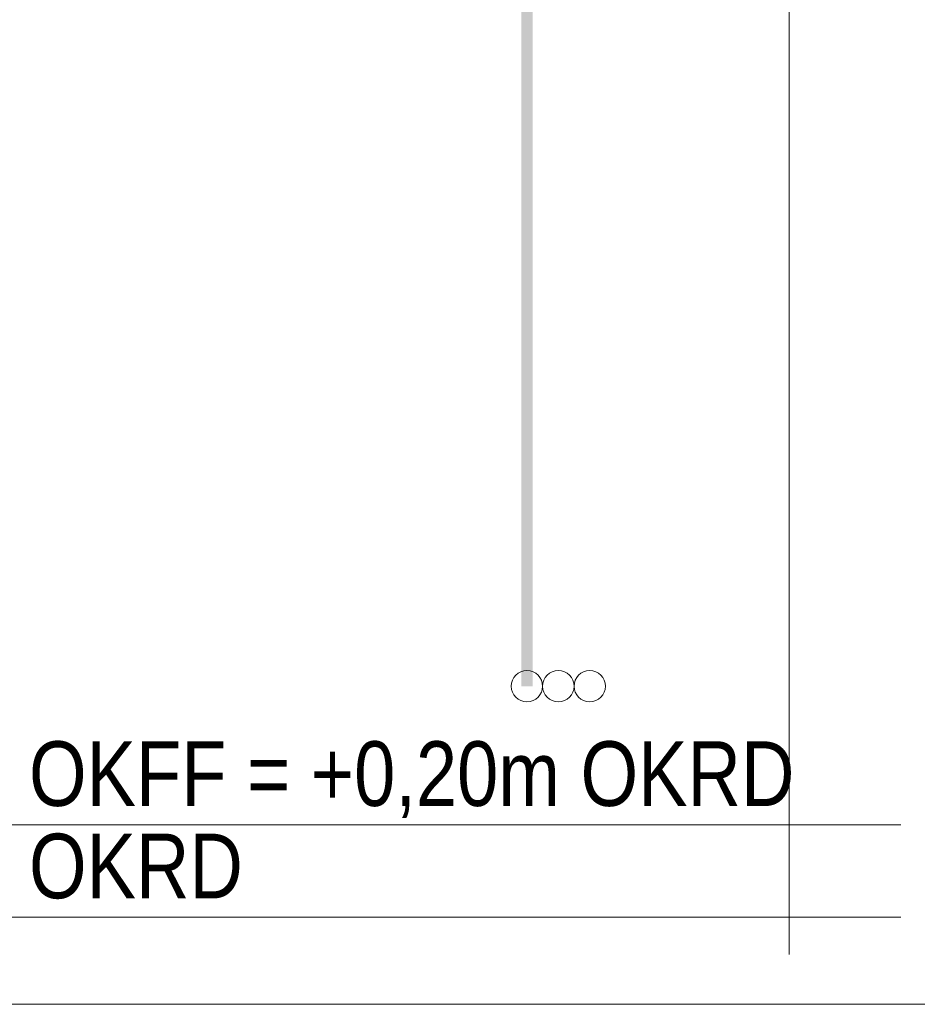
# Model space of a CAD drawing. Extents: x -720 to 300, y 62 to 1162.
# Tile 120 of 256: x 141 to 160, y 781 to 802. Entities that reach past the tile are written whole.
import ezdxf
from ezdxf.lldxf.tags import DXFTag

# ---------------------------------------------------------------- set-up
doc = ezdxf.new("R2010")
doc.units = 0
doc.layers.get('0').update_dxf_attribs({"lineweight": 13})
doc.layers.add('E_Betonbaudose', color=1, linetype='Continuous', lineweight=13, true_color=0xff0000)
doc.layers.add('E_Detail_Beschriftung', color=7, linetype='Continuous', lineweight=13, true_color=0x009900)
doc.layers.add('E_Detail_Linie_Text_Bem', color=7, linetype='Continuous', lineweight=13)
doc.styles.get("Standard").update_dxf_attribs({"font": 'ARIALN.TTF'})
tags = doc.linetypes.add('fein_strichliert-A06G942X8I', pattern=[4, 1, -2, 1]).pattern_tags.tags
tags[8:9] = [DXFTag(74, 4), DXFTag(75, 0), DXFTag(340, '0'), DXFTag(46, 0.0), DXFTag(50, 0.0), DXFTag(44, 0.0), DXFTag(45, 0.0)]
tags[6:7] = [DXFTag(74, 4), DXFTag(75, 0), DXFTag(340, '0'), DXFTag(46, 0.0), DXFTag(50, 0.0), DXFTag(44, 0.0), DXFTag(45, 0.0)]
tags[4:5] = [DXFTag(74, 4), DXFTag(75, 0), DXFTag(340, '0'), DXFTag(46, 0.0), DXFTag(50, 0.0), DXFTag(44, 0.0), DXFTag(45, 0.0)]

# ---------------------------------------------------------------- blocks, each defined once
blk = doc.blocks.new('Referenz-A06G94308I')
at = {"layer": 'E_Betonbaudose', "linetype": 'Continuous', "ltscale": 0.13}
for centre in [(151.888, 787.68), (152.568, 787.68), (153.248, 787.68)]:
    blk.add_circle(centre, 0.34, dxfattribs=at)
at = {"layer": 'E_Detail_Linie_Text_Bem', "linetype": 'fein_strichliert-A06G942X8I', "ltscale": 0.65}
for p, q in [((157.565, 781.872), (157.565, 834.751)), ((113.839, 780.791), (173.582, 780.791))]:
    blk.add_line(p, q, dxfattribs=at)
at = {"layer": 'E_Detail_Linie_Text_Bem', "linetype": 'Continuous', "ltscale": 0.13}
for p, q in [((121.855, 784.68), (159.985, 784.68)), ((121.855, 782.68), (159.985, 782.68))]:
    blk.add_line(p, q, dxfattribs=at)
blk.add_solid([(152.013, 821.681), (152.013, 787.68), (151.763, 821.68), (151.763, 787.68)], dxfattribs=at)
at = {"layer": 'E_Detail_Beschriftung', "linetype": 'Continuous', "ltscale": 0.13, "char_height": 1.4, "attachment_point": 1}
for s, insert in [('{\\fArial Narrow;OKFF = +0,20m OKRD}', (141.103, 786.486)), ('{\\fArial Narrow;OKRD}', (141.103, 784.486))]:
    blk.add_mtext(s, dxfattribs=dict(at, insert=insert))

msp = doc.modelspace()

# ---------------------------------------------------------------- block references
at = {"color": 8, "lineweight": 25, "ltscale": 0.25, "true_color": 0x808080}
msp.add_blockref('Referenz-A06G94308I', (0, 0), dxfattribs=at)

doc.saveas('drawing.dxf')
